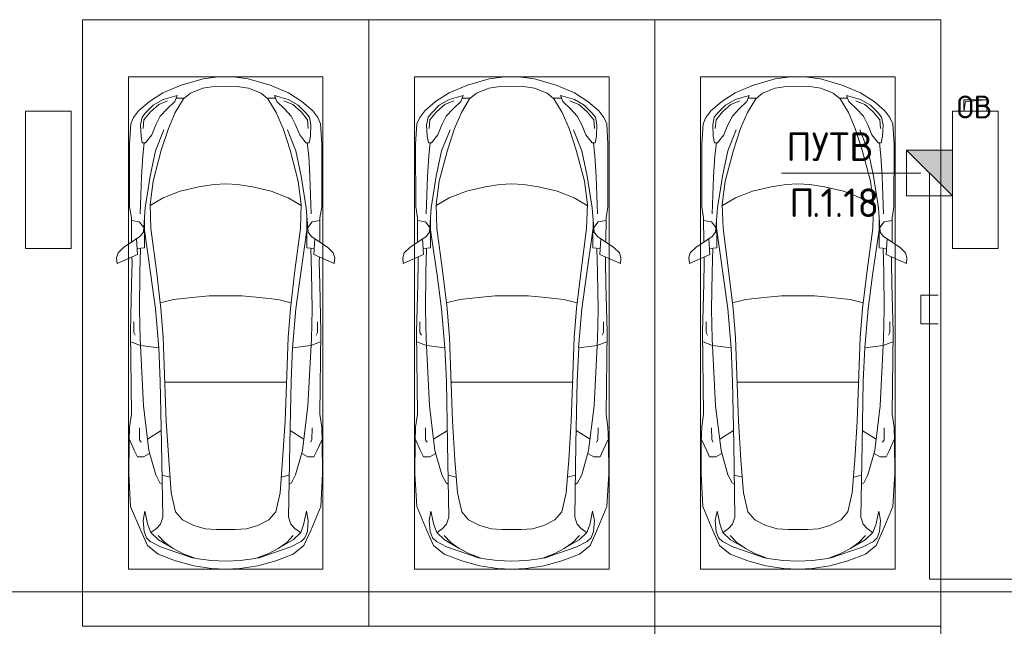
# Model space of a CAD drawing. Header units: millimetres. Extents: x -32229 to 169101, y -13689 to 125138.
# Tile 59 of 202: x -5115 to 3489, y 104350 to 109650. Entities that reach past the tile are written whole.
import ezdxf

# ---------------------------------------------------------------- set-up
doc = ezdxf.new("R2010")
doc.units = ezdxf.units.MM
for name, color, linetype, lineweight in [('A-____-NOTE-TEXT', 5, 'Continuous', 18), ('A-DETL-____-THIN', 7, 'Continuous', 9), ('A-DETL-GENF-OTLN', 7, 'Continuous', 18), ('A-FLOR-____-OTLN', 7, 'Continuous', 18), ('C-PRKG-____-OTLN', 7, 'Continuous', 18), ('G-____-____-TEXT', 7, 'Continuous', 9), ('M-EQPM-____-OTLN', 7, 'Continuous', 18), ('S-COLS-____-MCUT', 7, 'Continuous', 40)]:
    doc.layers.add(name, color=color, linetype=linetype, lineweight=lineweight)
doc.layers.add('A-DETL-____-OTLN', color=7, linetype='Continuous', lineweight=9, true_color=0x00a600)
doc.styles.add('GOST Common', font='GOST_Common.ttf', dxfattribs={"height": 200})
doc.styles.add('ISOCPEUR', font='isocpeur.ttf', dxfattribs={"height": 250})

# ---------------------------------------------------------------- blocks, each defined once
blk = doc.blocks.new('АР_Машиноместо - 5300x2500_С-V8--01 ЭМ')
at = {"layer": 'A-DETL-GENF-OTLN', "color": 253, "lineweight": 13, "true_color": 0xaaaaaa}
for p, q in [((970.2, 4771.8), (812.7, 4729.4)), ((1126.4, 4794.1), (970.2, 4771.8)), ((1250, 4800), (1126.4, 4794.1)), ((1250, 4800), (1373.6, 4794.1)), ((1373.6, 4794.1), (1529.8, 4771.8)), ((1529.8, 4771.8), (1687.3, 4729.4)), ((659.1, 4669.9), (565.9, 4595.1)), ((812.7, 4729.4), (659.1, 4669.9)), ((680.7, 4606.5), (967, 4703.6)), ((873.9, 4665.1), (791.3, 4619.7)), ((988.2, 4706.7), (873.9, 4665.1)), ((1122.2, 4726.4), (988.2, 4706.7)), ((1250, 4731.7), (1122.2, 4726.4)), ((1250, 4731.7), (1377.8, 4726.4)), ((1377.8, 4726.4), (1511.8, 4706.7)), ((1511.8, 4706.7), (1626.1, 4665.1)), ((1819.3, 4606.5), (1533, 4703.6)), ((1626.1, 4665.1), (1708.7, 4619.7)), ((1687.3, 4729.4), (1840.9, 4669.9)), ((1840.9, 4669.9), (1934.1, 4595.1)), ((565.9, 4595.1), (507.1, 4462.6)), ((557.5, 4525.7), (590.7, 4560.1)), ((590.7, 4560.1), (680.7, 4606.5)), ((717.1, 4568.9), (659.6, 4505.3)), ((788.5, 4617.7), (661.8, 4543.1)), ((791.3, 4619.7), (717.1, 4568.9)), ((1708.7, 4619.7), (1782.9, 4568.9)), ((1711.5, 4617.7), (1838.2, 4543.1)), ((1782.9, 4568.9), (1840.4, 4505.3)), ((1909.3, 4560.1), (1819.3, 4606.5)), ((1942.5, 4525.7), (1909.3, 4560.1)), ((1934.1, 4595.1), (1992.9, 4462.6)), ((536.4, 4471.4), (557.5, 4525.7)), ((594.6, 4479.3), (569.5, 4413.1)), ((661.8, 4543.1), (594.6, 4479.3)), ((645, 4445.5), (597.3, 4481.4)), ((1838.2, 4543.1), (1905.4, 4479.3)), ((1855, 4445.5), (1902.7, 4481.4)), ((1905.4, 4479.3), (1930.5, 4413.1)), ((1963.6, 4471.4), (1942.5, 4525.7)), ((507.1, 4462.6), (419.6, 4254.2)), ((528.4, 4374.7), (536.4, 4471.4)), ((569.5, 4413.1), (543.7, 4295.1)), ((679.6, 4406.3), (645, 4445.5)), ((699.7, 4345.5), (679.6, 4406.3)), ((872.7, 4370.2), (970.5, 4419.3)), ((970.5, 4419.3), (1069.6, 4447.3)), ((1069.6, 4447.3), (1167.1, 4453.2)), ((1167.1, 4453.2), (1250, 4453.9)), ((1332.9, 4453.2), (1250, 4453.9)), ((1430.4, 4447.3), (1332.9, 4453.2)), ((1529.5, 4419.3), (1430.4, 4447.3)), ((1627.3, 4370.2), (1529.5, 4419.3)), ((1800.3, 4345.5), (1820.4, 4406.3)), ((1820.4, 4406.3), (1855, 4445.5)), ((1930.5, 4413.1), (1956.3, 4295.1)), ((1971.6, 4374.7), (1963.6, 4471.4)), ((1992.9, 4462.6), (2080.4, 4254.2)), ((543.7, 4295.1), (528.4, 4374.7)), ((689.3, 3705.5), (699.7, 4345.5)), ((812.5, 4298.9), (872.7, 4370.2)), ((1687.5, 4298.9), (1627.3, 4370.2)), ((1810.7, 3705.5), (1800.3, 4345.5)), ((1956.3, 4295.1), (1971.6, 4374.7)), ((419.6, 4254.2), (403.4, 3968)), ((774.4, 4132.9), (812.5, 4298.9)), ((1725.6, 4132.9), (1687.5, 4298.9)), ((2080.4, 4254.2), (2096.6, 3968)), ((752.2, 3845.6), (774.4, 4132.9)), ((1747.8, 3845.6), (1725.6, 4132.9)), ((638.7, 3975.4), (675.2, 4045.5)), ((675.2, 4045.5), (694.6, 4057.6)), ((1824.8, 4045.5), (1805.4, 4057.6)), ((1861.3, 3975.4), (1824.8, 4045.5)), ((403.4, 3968), (405.6, 3688.5)), ((578.7, 3762.9), (638.7, 3975.4)), ((1921.3, 3762.9), (1861.3, 3975.4)), ((2096.6, 3968), (2094.4, 3688.5)), ((453.1, 3766.3), (478.4, 3819.3)), ((478.4, 3819.3), (532.5, 3818.1)), ((532.5, 3818.1), (585.5, 3790.5)), ((731.2, 3507.6), (752.2, 3845.6)), ((1768.8, 3507.6), (1747.8, 3845.6)), ((1967.5, 3818.1), (1914.5, 3790.5)), ((2021.6, 3819.3), (1967.5, 3818.1)), ((2046.9, 3766.3), (2021.6, 3819.3)), ((408.2, 3667), (453.1, 3766.3)), ((530.9, 3374.8), (578.7, 3762.9)), ((678.7, 3159.5), (689.3, 3705.5)), ((1821.3, 3159.5), (1810.7, 3705.5)), ((1969.1, 3374.8), (1921.3, 3762.9)), ((2091.8, 3667), (2046.9, 3766.3)), ((405.6, 3688.5), (409.5, 3560)), ((495.5, 3566.1), (496.8, 3671.6)), ((496.8, 3671.6), (510.1, 3691.5)), ((687.1, 3588.8), (566.5, 3663.9)), ((1812.9, 3588.8), (1933.5, 3663.9)), ((2003.2, 3671.6), (1989.9, 3691.5)), ((2004.5, 3566.1), (2003.2, 3671.6)), ((2094.4, 3688.5), (2090.5, 3560)), ((409.5, 3560), (426.5, 3446.8)), ((2090.5, 3560), (2073.5, 3446.8)), ((426.5, 3446.8), (417.5, 2723)), ((704.9, 2775.5), (731.2, 3507.6)), ((1795.1, 2775.5), (1768.8, 3507.6)), ((2073.5, 3446.8), (2082.5, 2723)), ((501.4, 2789.7), (530.9, 3374.8)), ((1998.6, 2789.7), (1969.1, 3374.8)), ((665.6, 2864.6), (678.7, 3159.5)), ((1834.4, 2864.6), (1821.3, 3159.5)), ((505.1, 2846.9), (420.9, 2813.3)), ((665.8, 2867.4), (505.1, 2846.9)), ((636.6, 2526.5), (665.8, 2867.4)), ((1834.2, 2867.4), (1994.9, 2846.9)), ((1863.4, 2526.5), (1834.2, 2867.4)), ((1994.9, 2846.9), (2079.1, 2813.3)), ((447.8, 2733.7), (459.7, 2756.2)), ((495.7, 2532.3), (501.4, 2789.7)), ((684.2, 2522.3), (704.9, 2775.5)), ((1815.8, 2522.3), (1795.1, 2775.5)), ((2004.3, 2532.3), (1998.6, 2789.7)), ((2052.2, 2733.7), (2040.3, 2756.2)), ((417.5, 2723), (428.2, 2308.5)), ((447.8, 2638.7), (447.8, 2733.7)), ((2052.2, 2638.7), (2052.2, 2733.7)), ((2082.5, 2723), (2071.8, 2308.5)), ((500, 2210.1), (495.7, 2532.3)), ((636.6, 2526.5), (597, 2231)), ((644.6, 2191.8), (684.2, 2522.3)), ((1855.4, 2191.8), (1815.8, 2522.3)), ((1863.4, 2526.5), (1903, 2231)), ((2000, 2210.1), (2004.3, 2532.3)), ((428.2, 2308.5), (432.3, 2119.9)), ((2071.8, 2308.5), (2067.7, 2119.9)), ((505.9, 1996), (500, 2210.1)), ((597, 2231), (535, 1798.3)), ((595.8, 1824.8), (644.6, 2191.8)), ((1904.2, 1824.8), (1855.4, 2191.8)), ((1903, 2231), (1965, 1798.3)), ((1994.1, 1996), (2000, 2210.1)), ((296.8, 2079.9), (301.4, 2130.5)), ((309.5, 2036.1), (296.8, 2079.9)), ((301.4, 2130.5), (479.9, 2052.9)), ((432.3, 2119.9), (430.7, 2073.9)), ((2198.6, 2130.5), (2020.1, 2052.9)), ((2067.7, 2119.9), (2069.3, 2073.9)), ((2190.5, 2036.1), (2203.2, 2079.9)), ((2203.2, 2079.9), (2198.6, 2130.5)), ((357.8, 1990.1), (309.5, 2036.1)), ((500.6, 1894.5), (357.8, 1990.1)), ((479.9, 2052.9), (471, 1914.3)), ((540.9, 1993.7), (476.3, 1997.9)), ((540.9, 1993.7), (539.8, 1733.1)), ((1959.1, 1993.7), (2023.7, 1997.9)), ((1959.1, 1993.7), (1960.2, 1733.1)), ((1999.4, 1894.5), (2142.2, 1990.1)), ((2020.1, 2052.9), (2029, 1914.3)), ((2142.2, 1990.1), (2190.5, 2036.1)), ((426.5, 1730.9), (427.5, 1943)), ((530.6, 1857.6), (500.6, 1894.5)), ((1969.4, 1857.6), (1999.4, 1894.5)), ((2073.5, 1730.9), (2072.5, 1943)), ((533.6, 1816.8), (495, 1765.3)), ((546.5, 1642.6), (530.6, 1857.6)), ((589.4, 1615.5), (595.8, 1824.8)), ((1910.6, 1615.5), (1904.2, 1824.8)), ((1953.5, 1642.6), (1969.4, 1857.6)), ((1966.4, 1816.8), (2005, 1765.3)), ((410.6, 1634.2), (426.5, 1730.9)), ((495, 1765.3), (426.6, 1753.4)), ((2005, 1765.3), (2073.4, 1753.4)), ((2089.4, 1634.2), (2073.5, 1730.9)), ((409.5, 1087), (410.6, 1634.2)), ((615.4, 1410.3), (589.4, 1615.5)), ((590.4, 1624.3), (703.6, 1557.1)), ((703.6, 1557.1), (852.8, 1499)), ((1796.4, 1557.1), (1647.2, 1499)), ((1909.6, 1624.3), (1796.4, 1557.1)), ((1884.6, 1410.3), (1910.6, 1615.5)), ((2090.5, 1087), (2089.4, 1634.2)), ((852.8, 1499), (1016.6, 1459.9)), ((1647.2, 1499), (1483.4, 1459.9)), ((687.4, 1141), (615.4, 1410.3)), ((1016.6, 1459.9), (1146.9, 1439.4)), ((1146.9, 1439.4), (1250, 1434.1)), ((1353.1, 1439.4), (1250, 1434.1)), ((1483.4, 1459.9), (1353.1, 1439.4)), ((1812.6, 1141), (1884.6, 1410.3)), ((749.2, 950.3), (687.4, 1141)), ((1750.8, 950.3), (1812.6, 1141)), ((420.9, 910.7), (409.5, 1087)), ((510.2, 1018.7), (521.5, 1074.5)), ((521.5, 1074.5), (548.5, 1076.2)), ((548.5, 1076.2), (603.4, 1004.8)), ((1951.5, 1076.2), (1896.6, 1004.8)), ((1978.5, 1074.5), (1951.5, 1076.2)), ((1989.8, 1018.7), (1978.5, 1074.5)), ((2079.1, 910.7), (2090.5, 1087)), ((505.7, 920), (510.2, 1018.7)), ((603.4, 1004.8), (639.1, 920)), ((809.1, 809.4), (749.2, 950.3)), ((1690.9, 809.4), (1750.8, 950.3)), ((1896.6, 1004.8), (1860.9, 920)), ((1994.3, 920), (1989.8, 1018.7)), ((445.9, 853.1), (420.9, 910.7)), ((519.1, 851.5), (505.7, 920)), ((639.1, 920), (677.4, 843.7)), ((1860.9, 920), (1822.6, 843.7)), ((1980.9, 851.5), (1994.3, 920)), ((2054.1, 853.1), (2079.1, 910.7)), ((489, 795.6), (445.9, 853.1)), ((584.4, 714.6), (489, 795.6)), ((550, 812.3), (519.1, 851.5)), ((616.5, 746.4), (550, 812.3)), ((677.4, 843.7), (737.5, 778.3)), ((737.5, 778.3), (804.5, 715.7)), ((881.5, 691.6), (809.1, 809.4)), ((1618.5, 691.6), (1690.9, 809.4)), ((1762.5, 778.3), (1695.5, 715.7)), ((1822.6, 843.7), (1762.5, 778.3)), ((1883.5, 746.4), (1950, 812.3)), ((1915.6, 714.6), (2011, 795.6)), ((1950, 812.3), (1980.9, 851.5)), ((2011, 795.6), (2054.1, 853.1)), ((701.8, 640.4), (584.4, 714.6)), ((703.5, 696.4), (616.5, 746.4)), ((824.6, 660.9), (703.5, 696.4)), ((804.5, 715.7), (824.6, 660.9)), ((941.4, 642.2), (881.5, 691.6)), ((1558.6, 642.2), (1618.5, 691.6)), ((1695.5, 715.7), (1675.4, 660.9)), ((1675.4, 660.9), (1796.5, 696.4)), ((1796.5, 696.4), (1883.5, 746.4)), ((1798.2, 640.4), (1915.6, 714.6)), ((861.8, 571.6), (701.8, 640.4)), ((888.4, 685.9), (815.2, 686.6)), ((1050.7, 599.4), (941.4, 642.2)), ((1449.3, 599.4), (1558.6, 642.2)), ((1611.6, 685.9), (1684.8, 686.6)), ((1638.2, 571.6), (1798.2, 640.4)), ((1052.6, 517.5), (861.8, 571.6)), ((1148.8, 583), (1050.7, 599.4)), ((1165.1, 503.1), (1052.6, 517.5)), ((1250, 581.6), (1148.8, 583)), ((1250, 581.6), (1351.2, 583)), ((1334.9, 503.1), (1447.4, 517.5)), ((1351.2, 583), (1449.3, 599.4)), ((1447.4, 517.5), (1638.2, 571.6)), ((1250, 500), (1165.1, 503.1)), ((1250, 500), (1334.9, 503.1))]:
    blk.add_line(p, q, dxfattribs=at)
at = {"layer": 'A-DETL-GENF-OTLN', "color": 254, "lineweight": 13, "true_color": 0xd4d4d4}
for p, q in [((694.6, 3980.4), (765.1, 3996.8)), ((1805.4, 3980.4), (1734.9, 3996.8)), ((715.1, 3168.3), (1250, 3167.3)), ((1784.9, 3168.3), (1250, 3167.3)), ((677.9, 2473), (794.6, 2446)), ((794.6, 2446), (955.7, 2426.8)), ((955.7, 2426.8), (1105.5, 2413.7)), ((1105.5, 2413.7), (1250, 2412.9)), ((1394.5, 2413.7), (1250, 2412.9)), ((1544.3, 2426.8), (1394.5, 2413.7)), ((1705.4, 2446), (1544.3, 2426.8)), ((1822.1, 2473), (1705.4, 2446)), ((513.9, 1368.9), (502.3, 1696.3)), ((590.3, 1367.8), (546.5, 1642.6)), ((1909.7, 1367.8), (1953.5, 1642.6)), ((1986.1, 1368.9), (1997.7, 1696.3)), ((524.9, 1188.6), (513.9, 1368.9)), ((636.7, 1146), (590.3, 1367.8)), ((1863.3, 1146), (1909.7, 1367.8)), ((1975.1, 1188.6), (1986.1, 1368.9)), ((537.4, 1076.1), (524.9, 1188.6)), ((710.2, 962.8), (636.7, 1146)), ((1789.8, 962.8), (1863.3, 1146)), ((1962.6, 1076.1), (1975.1, 1188.6)), ((534.5, 874.4), (528.1, 949.5)), ((1965.5, 874.4), (1971.9, 949.5)), ((591.7, 805), (534.5, 874.4)), ((1908.3, 805), (1965.5, 874.4)), ((664.7, 739.9), (591.7, 805)), ((1835.3, 739.9), (1908.3, 805)), ((742.6, 707.8), (664.7, 739.9)), ((1757.4, 707.8), (1835.3, 739.9))]:
    blk.add_line(p, q, dxfattribs=at)
at = {"layer": 'C-PRKG-____-OTLN', "color": 253, "lineweight": 13, "true_color": 0xaaaaaa}
for p, q in [((2500, 5300), (0, 5300)), ((0, 0), (0, 5300)), ((2500, 0), (2500, 5300)), ((400, 4800), (2100, 4800)), ((400, 500), (400, 4800)), ((2100, 500), (2100, 4800)), ((400, 500), (2100, 500)), ((2500, 0), (0, 0))]:
    blk.add_line(p, q, dxfattribs=at)
blk = doc.blocks.new('АР_Машиноместо - 4900x2400_М__5300х2500_-V11--01 ЭМ')
at = {"layer": 'A-DETL-GENF-OTLN', "color": 253, "lineweight": 13, "true_color": 0xaaaaaa}
for p, q in [((943.3, -845.1), (815.8, -891)), ((1044.2, -818.6), (943.3, -845.1)), ((1132.7, -806), (1044.2, -818.6)), ((1250, -800), (1132.7, -806)), ((1250, -800), (1367.3, -806)), ((1367.3, -806), (1455.8, -818.6)), ((1455.8, -818.6), (1556.7, -845.1)), ((1556.7, -845.1), (1684.2, -891)), ((711.9, -946.2), (647.2, -992.8)), ((815.8, -891), (711.9, -946.2)), ((859, -944.1), (800.1, -952.6)), ((877.7, -958.9), (859, -944.1)), ((1622.3, -958.9), (1641, -944.1)), ((1641, -944.1), (1699.9, -952.6)), ((1684.2, -891), (1788.1, -946.2)), ((1788.1, -946.2), (1852.8, -992.8)), ((647.2, -992.8), (593.2, -1056.8)), ((654.7, -1024.4), (617.9, -1057.3)), ((700.9, -989.1), (655, -1024.3)), ((800.1, -952.6), (700.9, -989.1)), ((841.1, -1225.9), (877.7, -991.4)), ((882.6, -1027.5), (853.8, -1167.4)), ((1000.2, -994.5), (871.4, -1031.3)), ((877.7, -991.4), (877.7, -958.9)), ((1127.4, -979.8), (1000.2, -994.5)), ((1250, -977.6), (1127.4, -979.8)), ((1250, -977.6), (1372.6, -979.8)), ((1372.6, -979.8), (1499.8, -994.5)), ((1499.8, -994.5), (1628.6, -1031.3)), ((1617.4, -1027.5), (1646.2, -1167.4)), ((1622.3, -991.4), (1622.3, -958.9)), ((1658.9, -1225.9), (1622.3, -991.4)), ((1699.9, -952.6), (1799.1, -989.1)), ((1799.1, -989.1), (1845, -1024.3)), ((1845.3, -1024.4), (1882.1, -1057.3)), ((1852.8, -992.8), (1906.8, -1056.8)), ((593.2, -1056.8), (539.3, -1140.4)), ((617.9, -1057.3), (586.9, -1126.3)), ((1882.1, -1057.3), (1913.1, -1126.3)), ((1906.8, -1056.8), (1960.7, -1140.4)), ((539.3, -1140.4), (487.4, -1232.1)), ((540.4, -1159.6), (516.2, -1180.5)), ((561.3, -1132.6), (540.4, -1159.6)), ((586.9, -1126.3), (548.2, -1220.1)), ((589, -1121.6), (561.3, -1132.6)), ((853.8, -1167.4), (826.8, -1300.9)), ((1646.2, -1167.4), (1673.2, -1300.9)), ((1911, -1121.6), (1938.7, -1132.6)), ((1913.1, -1126.3), (1951.8, -1220.1)), ((1938.7, -1132.6), (1959.6, -1159.6)), ((1959.6, -1159.6), (1983.8, -1180.5)), ((1960.7, -1140.4), (2012.6, -1232.1)), ((487.4, -1232.1), (455.7, -1296.1)), ((535, -1280.6), (527.2, -1305.2)), ((548.2, -1220.1), (535, -1280.6)), ((580.7, -1327.1), (841.1, -1225.9)), ((876.3, -1278.7), (828.3, -1293.7)), ((978.6, -1254.6), (876.3, -1278.7)), ((1007.1, -1283.7), (925.2, -1301.6)), ((1084.1, -1236), (978.6, -1254.6)), ((1083.6, -1274.6), (1007.1, -1283.7)), ((1159.1, -1267.9), (1083.6, -1274.6)), ((1182.5, -1227.5), (1084.1, -1236)), ((1250, -1266.6), (1159.1, -1267.9)), ((1250, -1223.7), (1182.5, -1227.5)), ((1250, -1223.7), (1317.5, -1227.5)), ((1250, -1266.6), (1340.9, -1267.9)), ((1317.5, -1227.5), (1415.9, -1236)), ((1340.9, -1267.9), (1416.4, -1274.6)), ((1415.9, -1236), (1521.4, -1254.6)), ((1416.4, -1274.6), (1492.9, -1283.7)), ((1492.9, -1283.7), (1574.8, -1301.6)), ((1521.4, -1254.6), (1623.7, -1278.7)), ((1623.7, -1278.7), (1671.7, -1293.7)), ((1919.3, -1327.1), (1658.9, -1225.9)), ((1951.8, -1220.1), (1965, -1280.6)), ((1965, -1280.6), (1972.8, -1305.2)), ((2012.6, -1232.1), (2044.3, -1296.1)), ((455.7, -1296.1), (430.8, -1396.6)), ((527.2, -1305.2), (531.8, -1326)), ((531.8, -1326), (554.4, -1333.3)), ((554.4, -1333.3), (580.7, -1327.1)), ((826.8, -1300.9), (770, -1576.5)), ((873.8, -1361.2), (809.9, -1383.1)), ((859.1, -1321.2), (819.9, -1334.4)), ((925.2, -1301.6), (859.1, -1321.2)), ((958.3, -1341.1), (873.8, -1361.2)), ((1059, -1354.8), (945.3, -1380.6)), ((1035, -1323.2), (958.3, -1341.1)), ((1148.3, -1312.4), (1035, -1323.2)), ((1174.5, -1344.2), (1059, -1354.8)), ((1250, -1309.3), (1148.3, -1312.4)), ((1250, -1344.9), (1174.5, -1344.2)), ((1250, -1309.3), (1351.7, -1312.4)), ((1250, -1344.9), (1325.5, -1344.2)), ((1325.5, -1344.2), (1441, -1354.8)), ((1351.7, -1312.4), (1465, -1323.2)), ((1441, -1354.8), (1554.7, -1380.6)), ((1465, -1323.2), (1541.7, -1341.1)), ((1541.7, -1341.1), (1626.2, -1361.2)), ((1574.8, -1301.6), (1640.9, -1321.2)), ((1626.2, -1361.2), (1690.1, -1383.1)), ((1640.9, -1321.2), (1680.1, -1334.4)), ((1673.2, -1300.9), (1730, -1576.5)), ((1945.6, -1333.3), (1919.3, -1327.1)), ((1968.2, -1326), (1945.6, -1333.3)), ((1972.8, -1305.2), (1968.2, -1326)), ((2044.3, -1296.1), (2069.2, -1396.6)), ((430.8, -1396.6), (422, -1534.1)), ((887, -1446.5), (790.4, -1477.3)), ((871.4, -1401.1), (800.5, -1424.6)), ((945.3, -1380.6), (871.4, -1401.1)), ((973.4, -1459.7), (884.3, -1480.8)), ((986.2, -1425.6), (887, -1446.5)), ((1061.9, -1445.7), (973.4, -1459.7)), ((1070, -1410.4), (986.2, -1425.6)), ((1163.9, -1435.1), (1061.9, -1445.7)), ((1168.3, -1399.8), (1070, -1410.4)), ((1250, -1435.1), (1163.9, -1435.1)), ((1250, -1400.1), (1168.3, -1399.8)), ((1250, -1400.1), (1331.7, -1399.8)), ((1250, -1435.1), (1336.1, -1435.1)), ((1331.7, -1399.8), (1430, -1410.4)), ((1336.1, -1435.1), (1438.1, -1445.7)), ((1430, -1410.4), (1513.8, -1425.6)), ((1438.1, -1445.7), (1526.6, -1459.7)), ((1513.8, -1425.6), (1613, -1446.5)), ((1526.6, -1459.7), (1615.7, -1480.8)), ((1554.7, -1380.6), (1628.6, -1401.1)), ((1613, -1446.5), (1709.6, -1477.3)), ((1628.6, -1401.1), (1699.5, -1424.6)), ((2069.2, -1396.6), (2078, -1534.1)), ((422, -1534.1), (422, -1662.9)), ((881.7, -1536.4), (770, -1576.5)), ((884.3, -1480.8), (782, -1518.1)), ((994.9, -1509.3), (881.7, -1536.4)), ((1060, -1496.1), (994.9, -1509.3)), ((1159.3, -1489.1), (1060, -1496.1)), ((1250, -1488.3), (1159.3, -1489.1)), ((1250, -1488.3), (1340.7, -1489.1)), ((1340.7, -1489.1), (1440, -1496.1)), ((1440, -1496.1), (1505.1, -1509.3)), ((1505.1, -1509.3), (1618.3, -1536.4)), ((1615.7, -1480.8), (1718, -1518.1)), ((1618.3, -1536.4), (1730, -1576.5)), ((2078, -1534.1), (2078, -1662.9)), ((770, -1576.5), (718.3, -1834.2)), ((1217.8, -1629.1), (1184.7, -1635.7)), ((1217.8, -1629.1), (1250, -1626.8)), ((1282.2, -1629.1), (1250, -1626.8)), ((1282.2, -1629.1), (1315.3, -1635.7)), ((1730, -1576.5), (1781.7, -1834.2)), ((422, -1662.9), (434.8, -1820.7)), ((1064.9, -1700.5), (1004.2, -1721.4)), ((1107.2, -1689.8), (1064.9, -1700.5)), ((1123.5, -1670.9), (1107.2, -1689.8)), ((1147.5, -1650.5), (1123.5, -1670.9)), ((1184.7, -1635.7), (1147.5, -1650.5)), ((1315.3, -1635.7), (1352.5, -1650.5)), ((1352.5, -1650.5), (1376.5, -1670.9)), ((1376.5, -1670.9), (1392.8, -1689.8)), ((1392.8, -1689.8), (1435.1, -1700.5)), ((1435.1, -1700.5), (1495.8, -1721.4)), ((2078, -1662.9), (2065.2, -1820.7)), ((917, -1761.1), (837.5, -1812.1)), ((1004.2, -1721.4), (917, -1761.1)), ((1495.8, -1721.4), (1583, -1761.1)), ((1583, -1761.1), (1662.5, -1812.1)), ((434.8, -1820.7), (444.9, -1956.8)), ((761.1, -1871.7), (690.7, -1941.6)), ((718.3, -1834.2), (705.7, -1926.7)), ((837.5, -1812.1), (761.1, -1871.7)), ((1662.5, -1812.1), (1738.9, -1871.7)), ((1738.9, -1871.7), (1809.3, -1941.6)), ((1781.7, -1834.2), (1794.3, -1926.7)), ((2065.2, -1820.7), (2055.1, -1956.8)), ((444.9, -1956.8), (453, -2159.1)), ((690.7, -1941.6), (634.6, -2015)), ((1809.3, -1941.6), (1865.4, -2015)), ((2055.1, -1956.8), (2047, -2159.1)), ((475.1, -2041), (447.5, -2034.4)), ((525.5, -2074.6), (475.1, -2041)), ((634.6, -2015), (580.7, -2105.7)), ((1865.4, -2015), (1919.3, -2105.7)), ((1974.5, -2074.6), (2024.9, -2041)), ((2024.9, -2041), (2052.5, -2034.4)), ((578.8, -2112.6), (525.5, -2074.6)), ((580.7, -2105.7), (567.1, -2153.8)), ((619.7, -2168.6), (600.3, -2072.7)), ((1880.3, -2168.6), (1899.7, -2072.7)), ((1919.3, -2105.7), (1932.9, -2153.8)), ((1921.2, -2112.6), (1974.5, -2074.6)), ((453, -2159.1), (455, -2238.9)), ((505.1, -2230), (467.5, -2239.2)), ((482, -2235.6), (479.1, -2288.7)), ((536.7, -2211.8), (505.1, -2230)), ((586.6, -2231.3), (510.1, -2227.1)), ((564.3, -2195.4), (536.7, -2211.8)), ((567.1, -2153.8), (564.3, -2195.4)), ((579.9, -2213.8), (564.9, -2186.5)), ((600.8, -2263), (579.9, -2213.8)), ((647.3, -2254.2), (619.7, -2168.6)), ((1852.7, -2254.2), (1880.3, -2168.6)), ((1899.2, -2263), (1920.1, -2213.8)), ((1913.4, -2231.3), (1989.9, -2227.1)), ((1920.1, -2213.8), (1935.1, -2186.5)), ((1932.9, -2153.8), (1935.7, -2195.4)), ((1935.7, -2195.4), (1963.3, -2211.8)), ((1963.3, -2211.8), (1994.9, -2230)), ((1994.9, -2230), (2032.5, -2239.2)), ((2018, -2235.6), (2020.9, -2288.7)), ((2047, -2159.1), (2045, -2238.9)), ((333.1, -2350.6), (335.2, -2322.3)), ((335.2, -2322.3), (381.7, -2266.4)), ((381.7, -2266.4), (417.4, -2243.4)), ((417.4, -2243.4), (445.1, -2238.7)), ((449.8, -2306.1), (417.4, -2333.8)), ((445.1, -2238.7), (481.8, -2239.5)), ((470, -2290), (449.8, -2306.1)), ((454.5, -2423.6), (456, -2301.1)), ((493.6, -2288.6), (470, -2290)), ((523.3, -2281.2), (493.6, -2288.6)), ((559, -2282.6), (523.3, -2281.2)), ((580.6, -2296), (559, -2282.6)), ((630.6, -2332.9), (580.6, -2296)), ((633.8, -2340.5), (600.8, -2263)), ((603.5, -2534.3), (606.1, -2314.9)), ((685.1, -2322.3), (647.3, -2254.2)), ((710, -2355.4), (685.1, -2322.3)), ((1790, -2355.4), (1814.9, -2322.3)), ((1814.9, -2322.3), (1852.7, -2254.2)), ((1866.2, -2340.5), (1899.2, -2263)), ((1869.4, -2332.9), (1919.4, -2296)), ((1896.5, -2534.3), (1893.9, -2314.9)), ((1919.4, -2296), (1941, -2282.6)), ((1941, -2282.6), (1976.7, -2281.2)), ((1976.7, -2281.2), (2006.4, -2288.6)), ((2006.4, -2288.6), (2030, -2290)), ((2054.9, -2238.7), (2018.2, -2239.5)), ((2030, -2290), (2050.2, -2306.1)), ((2045.5, -2423.6), (2044, -2301.1)), ((2050.2, -2306.1), (2082.6, -2333.8)), ((2082.6, -2243.4), (2054.9, -2238.7)), ((2118.3, -2266.4), (2082.6, -2243.4)), ((2164.8, -2322.3), (2118.3, -2266.4)), ((2166.9, -2350.6), (2164.8, -2322.3)), ((341.2, -2366.2), (333.1, -2350.6)), ((384.4, -2347.9), (341.2, -2366.2)), ((417.4, -2333.8), (384.4, -2347.9)), ((656.7, -2380.3), (633.8, -2340.5)), ((672.8, -2399.7), (656.7, -2380.3)), ((684.8, -2406.5), (667.8, -2638.3)), ((700.6, -2415.4), (672.8, -2399.7)), ((734.3, -2368.8), (710, -2355.4)), ((772.7, -2371.5), (734.3, -2368.8)), ((929.1, -2364.1), (772.7, -2371.5)), ((1115.2, -2358.7), (929.1, -2364.1)), ((1132.7, -2404.6), (999.2, -2409.3)), ((1250, -2357.8), (1115.2, -2358.7)), ((1250, -2406.6), (1132.7, -2404.6)), ((1250, -2357.8), (1384.8, -2358.7)), ((1250, -2406.6), (1367.3, -2404.6)), ((1367.3, -2404.6), (1500.8, -2409.3)), ((1384.8, -2358.7), (1570.9, -2364.1)), ((1570.9, -2364.1), (1727.3, -2371.5)), ((1727.3, -2371.5), (1765.7, -2368.8)), ((1765.7, -2368.8), (1790, -2355.4)), ((1799.4, -2415.4), (1827.2, -2399.7)), ((1815.2, -2406.5), (1832.2, -2638.3)), ((1827.2, -2399.7), (1843.3, -2380.3)), ((1843.3, -2380.3), (1866.2, -2340.5)), ((2082.6, -2333.8), (2115.6, -2347.9)), ((2115.6, -2347.9), (2158.8, -2366.2)), ((2158.8, -2366.2), (2166.9, -2350.6)), ((456.8, -2613.6), (454.5, -2423.6)), ((813.8, -2416.7), (700.6, -2415.4)), ((999.2, -2409.3), (813.8, -2416.7)), ((1500.8, -2409.3), (1686.2, -2416.7)), ((1686.2, -2416.7), (1799.4, -2415.4)), ((2043.2, -2613.6), (2045.5, -2423.6)), ((604.4, -2850.8), (603.5, -2534.3)), ((1895.6, -2850.8), (1896.5, -2534.3)), ((456.1, -2818.3), (456.8, -2613.6)), ((667.8, -2638.3), (659.3, -2936)), ((1832.2, -2638.3), (1840.7, -2936)), ((2043.9, -2818.3), (2043.2, -2613.6)), ((446, -2964.8), (456.1, -2818.3)), ((2054, -2964.8), (2043.9, -2818.3)), ((604.4, -2919.4), (604.4, -2850.8)), ((618.7, -2966.7), (604.4, -2919.4)), ((1881.3, -2966.7), (1895.6, -2919.4)), ((1895.6, -2919.4), (1895.6, -2850.8)), ((432.8, -3149.3), (446, -2964.8)), ((643.6, -3024.6), (618.7, -2966.7)), ((659.3, -2936), (676.4, -3260.1)), ((1840.7, -2936), (1823.6, -3260.1)), ((1856.4, -3024.6), (1881.3, -2966.7)), ((2067.2, -3149.3), (2054, -2964.8)), ((480.8, -3085), (474.8, -3179.9)), ((485.6, -3046.1), (480.8, -3085)), ((504.5, -3046.6), (485.6, -3046.1)), ((512.2, -3061.4), (504.5, -3046.6)), ((510.9, -3094.6), (512.2, -3061.4)), ((515.3, -3213.7), (510.9, -3094.6)), ((665.1, -3046.1), (643.6, -3024.6)), ((1834.9, -3046.1), (1856.4, -3024.6)), ((1984.7, -3213.7), (1989.1, -3094.6)), ((1987.8, -3061.4), (1995.5, -3046.6)), ((1989.1, -3094.6), (1987.8, -3061.4)), ((1995.5, -3046.6), (2014.4, -3046.1)), ((2014.4, -3046.1), (2019.2, -3085)), ((2019.2, -3085), (2025.2, -3179.9)), ((415.7, -3305.9), (432.8, -3149.3)), ((456.9, -3174.2), (432.9, -3148.3)), ((475.2, -3173.5), (456.9, -3174.2)), ((474.8, -3179.9), (462.2, -3347.3)), ((558.4, -3165.4), (513.6, -3168)), ((579.5, -3167.7), (558.4, -3165.4)), ((601.7, -3179.4), (579.5, -3167.7)), ((654.5, -3228.1), (601.7, -3179.4)), ((1845.5, -3228.1), (1898.3, -3179.4)), ((1898.3, -3179.4), (1920.5, -3167.7)), ((1920.5, -3167.7), (1941.6, -3165.4)), ((1941.6, -3165.4), (1986.4, -3168)), ((2024.8, -3173.5), (2043.1, -3174.2)), ((2025.2, -3179.9), (2037.8, -3347.3)), ((2043.1, -3174.2), (2067.1, -3148.3)), ((2084.3, -3305.9), (2067.1, -3148.3)), ((522.2, -3303.2), (515.3, -3213.7)), ((599.8, -3262.3), (593.6, -3292.5)), ((612.1, -3245.7), (599.8, -3262.3)), ((626.8, -3246.1), (612.1, -3245.7)), ((643.2, -3259.9), (626.8, -3246.1)), ((657.2, -3286.3), (643.2, -3259.9)), ((674.6, -3227.6), (654.5, -3228.1)), ((676.4, -3260.1), (695.7, -3502.8)), ((1823.6, -3260.1), (1804.3, -3502.8)), ((1825.4, -3227.6), (1845.5, -3228.1)), ((1842.8, -3286.3), (1856.8, -3259.9)), ((1856.8, -3259.9), (1873.2, -3246.1)), ((1873.2, -3246.1), (1887.9, -3245.7)), ((1887.9, -3245.7), (1900.2, -3262.3)), ((1900.2, -3262.3), (1906.4, -3292.5)), ((1977.8, -3303.2), (1984.7, -3213.7)), ((397.1, -3474.2), (415.7, -3305.9)), ((462.2, -3347.3), (456.6, -3434.5)), ((564.6, -3349.7), (522.2, -3303.2)), ((569.7, -3360.7), (564.6, -3349.7)), ((593.6, -3292.5), (597.1, -3327.4)), ((597.1, -3327.4), (605.2, -3346.8)), ((605.2, -3346.8), (620, -3369.3)), ((654.1, -3360.7), (658.7, -3344.5)), ((661.1, -3321.2), (657.2, -3286.3)), ((658.7, -3344.5), (661.1, -3321.2)), ((1838.9, -3321.2), (1842.8, -3286.3)), ((1841.3, -3344.5), (1838.9, -3321.2)), ((1845.9, -3360.7), (1841.3, -3344.5)), ((1894.8, -3346.8), (1880, -3369.3)), ((1902.9, -3327.4), (1894.8, -3346.8)), ((1906.4, -3292.5), (1902.9, -3327.4)), ((1930.3, -3360.7), (1935.4, -3349.7)), ((1935.4, -3349.7), (1977.8, -3303.2)), ((2037.8, -3347.3), (2043.4, -3434.5)), ((2102.9, -3474.2), (2084.3, -3305.9)), ((456.6, -3434.5), (466.2, -3441.1)), ((466.2, -3441.1), (481.5, -3439.1)), ((481.5, -3439.1), (508, -3422.8)), ((508, -3422.8), (566.8, -3375.1)), ((566.8, -3375.1), (569.7, -3360.7)), ((620, -3369.3), (638.7, -3372.5)), ((638.7, -3372.5), (654.1, -3360.7)), ((690.2, -3433.7), (654.7, -3470.4)), ((773, -3424.2), (744.1, -3447.2)), ((811.1, -3414.8), (773, -3424.2)), ((853.3, -3407.2), (811.1, -3414.8)), ((825.6, -3512.1), (821, -3413)), ((965.3, -3397.8), (853.3, -3407.2)), ((1102.5, -3394.3), (965.3, -3397.8)), ((1250, -3391.3), (1102.5, -3394.3)), ((1250, -3391.3), (1397.5, -3394.3)), ((1397.5, -3394.3), (1534.7, -3397.8)), ((1534.7, -3397.8), (1646.7, -3407.2)), ((1646.7, -3407.2), (1688.9, -3414.8)), ((1674.4, -3512.1), (1679, -3413)), ((1688.9, -3414.8), (1727, -3424.2)), ((1727, -3424.2), (1755.7, -3447)), ((1809.8, -3433.7), (1845.3, -3470.4)), ((1861.3, -3372.5), (1845.9, -3360.7)), ((1880, -3369.3), (1861.3, -3372.5)), ((1933.2, -3375.1), (1930.3, -3360.7)), ((1992, -3422.8), (1933.2, -3375.1)), ((2018.5, -3439.1), (1992, -3422.8)), ((2033.8, -3441.1), (2018.5, -3439.1)), ((2043.4, -3434.5), (2033.8, -3441.1)), ((390.2, -3630), (397.1, -3474.2)), ((598.3, -3518.6), (537.9, -3567)), ((624.9, -3501.2), (598.3, -3518.6)), ((654.7, -3470.4), (624.9, -3501.2)), ((744.1, -3447.2), (691.3, -3447.2)), ((744.3, -3447), (773.2, -3472.4)), ((773.2, -3472.4), (825.6, -3512.1)), ((840.1, -3687.8), (826.6, -3509.6)), ((1250, -3520.1), (827.2, -3517.2)), ((1250, -3520.1), (1672.8, -3517.2)), ((1659.9, -3687.8), (1673.4, -3509.6)), ((1726.8, -3472.4), (1674.4, -3512.1)), ((1755.7, -3447), (1726.8, -3472.4)), ((1755.7, -3447.2), (1808.7, -3447.2)), ((1845.3, -3470.4), (1875.1, -3501.2)), ((1875.1, -3501.2), (1901.7, -3518.6)), ((1901.7, -3518.6), (1962.1, -3567)), ((2109.8, -3630), (2102.9, -3474.2)), ((491.4, -3594.2), (438.6, -3629.8)), ((537.9, -3567), (491.4, -3594.2)), ((1962.1, -3567), (2008.6, -3594.2)), ((2008.6, -3594.2), (2061.4, -3629.8)), ((384, -3802.9), (390.2, -3630)), ((403.8, -3665.5), (388.1, -3688.4)), ((438.6, -3629.8), (403.8, -3665.5)), ((863.9, -3917.5), (840.1, -3687.8)), ((1636.1, -3917.5), (1659.9, -3687.8)), ((2061.4, -3629.8), (2096.2, -3665.5)), ((2096.2, -3665.5), (2111.9, -3688.4)), ((2116, -3802.9), (2109.8, -3630)), ((387.4, -3958.4), (384, -3802.9)), ((2112.6, -3958.4), (2116, -3802.9)), ((893.6, -4121.6), (863.9, -3917.5)), ((1606.4, -4121.6), (1636.1, -3917.5)), ((416.4, -4059.2), (387.4, -3958.4)), ((2083.6, -4059.2), (2112.6, -3958.4)), ((458.6, -4167), (416.4, -4059.2)), ((914, -4272.5), (893.6, -4121.6)), ((1586, -4272.5), (1606.4, -4121.6)), ((2041.4, -4167), (2083.6, -4059.2)), ((522.5, -4267.9), (458.6, -4167)), ((1977.5, -4267.9), (2041.4, -4167)), ((596.3, -4340.6), (522.5, -4267.9)), ((955.5, -4283.9), (861, -4259.4)), ((861.2, -4260.3), (869.3, -4451.1)), ((1050.4, -4297.3), (955.5, -4283.9)), ((1146, -4306.7), (1050.4, -4297.3)), ((1354, -4306.7), (1449.6, -4297.3)), ((1449.6, -4297.3), (1544.5, -4283.9)), ((1544.5, -4283.9), (1639, -4259.4)), ((1638.8, -4260.3), (1630.7, -4451.1)), ((1903.7, -4340.6), (1977.5, -4267.9)), ((686, -4391.6), (596.3, -4340.6)), ((1250, -4312), (1146, -4306.7)), ((1250, -4312), (1354, -4306.7)), ((1814, -4391.6), (1903.7, -4340.6)), ((804.4, -4436.7), (686, -4391.6)), ((927, -4466.6), (804.4, -4436.7)), ((1114.6, -4493), (927, -4466.6)), ((1385.4, -4493), (1573, -4466.6)), ((1573, -4466.6), (1695.6, -4436.7)), ((1695.6, -4436.7), (1814, -4391.6)), ((1250, -4500), (1114.6, -4493)), ((1250, -4500), (1385.4, -4493))]:
    blk.add_line(p, q, dxfattribs=at)
at = {"layer": 'A-DETL-GENF-OTLN', "color": 254, "lineweight": 13, "true_color": 0xd4d4d4}
for p, q in [((871.3, -1031.9), (827.7, -1045)), ((1628.7, -1031.9), (1672.3, -1045)), ((818.8, -1102.9), (554, -1208.1)), ((709.1, -1112.7), (708.2, -1146.9)), ((737.7, -1113.6), (709.1, -1112.7)), ((772.6, -1121.3), (737.7, -1113.6)), ((792.9, -1076.2), (791.2, -1114.5)), ((823.3, -1074.4), (792.9, -1076.2)), ((824.1, -1063.7), (818.8, -1102.9)), ((827.7, -1045), (824.1, -1063.7)), ((1672.3, -1045), (1675.9, -1063.7)), ((1675.9, -1063.7), (1681.2, -1102.9)), ((1676.7, -1074.4), (1707.1, -1076.2)), ((1681.2, -1102.9), (1946, -1208.1)), ((1707.1, -1076.2), (1708.8, -1114.5)), ((1727.4, -1121.3), (1762.3, -1113.6)), ((1762.3, -1113.6), (1790.9, -1112.7)), ((1790.9, -1112.7), (1791.8, -1146.9)), ((527.9, -1198.6), (507.4, -1274.3)), ((561.7, -1132.1), (527.9, -1198.6)), ((1938.3, -1132.1), (1972.1, -1198.6)), ((1972.1, -1198.6), (1992.6, -1274.3)), ((507.4, -1274.3), (483.4, -1395.6)), ((1992.6, -1274.3), (2016.6, -1395.6)), ((483.4, -1395.6), (470.9, -1561.4)), ((2016.6, -1395.6), (2029.1, -1561.4)), ((470.9, -1561.4), (462.8, -1889.5)), ((2029.1, -1561.4), (2037.2, -1889.5)), ((462.8, -1889.5), (471.8, -2077.7)), ((2037.2, -1889.5), (2028.2, -2077.7)), ((471.8, -2077.7), (474.5, -2239.3)), ((2028.2, -2077.7), (2025.5, -2239.3)), ((483.3, -2571.4), (478, -2290)), ((570.6, -2291.4), (564.4, -2580.5)), ((1929.4, -2291.4), (1935.6, -2580.5)), ((2016.7, -2571.4), (2022, -2290)), ((728.4, -2415.7), (733.8, -2606.7)), ((1771.6, -2415.7), (1766.2, -2606.7)), ((477.8, -2754.7), (483.3, -2571.4)), ((564.4, -2580.5), (571.6, -2853.3)), ((1935.6, -2580.5), (1928.4, -2853.3)), ((2022.2, -2754.7), (2016.7, -2571.4)), ((733.8, -2606.7), (737.8, -2818.3)), ((1766.2, -2606.7), (1762.2, -2818.3)), ((473.9, -2913.7), (477.8, -2754.7)), ((737.8, -2818.3), (752.8, -3099)), ((1762.2, -2818.3), (1747.2, -3099)), ((2026.1, -2913.7), (2022.2, -2754.7)), ((466.3, -3036.3), (473.9, -2913.7)), ((571.6, -2853.3), (575.7, -2937.4)), ((1928.4, -2853.3), (1924.3, -2937.4)), ((2033.7, -3036.3), (2026.1, -2913.7)), ((575.7, -2937.4), (595.2, -2997.9)), ((595.2, -2997.9), (629, -3048.1)), ((1904.8, -2997.9), (1871, -3048.1)), ((1924.3, -2937.4), (1904.8, -2997.9)), ((462, -3136.6), (466.3, -3036.3)), ((512.5, -3053.2), (532.7, -3145.9)), ((629, -3048.1), (666.7, -3069.7)), ((1871, -3048.1), (1833.3, -3069.7)), ((1987.5, -3053.2), (1967.3, -3145.9)), ((2038, -3136.6), (2033.7, -3036.3)), ((439.5, -3468.5), (462, -3136.6)), ((532.7, -3145.9), (564, -3316.2)), ((752.8, -3099), (771.7, -3268.5)), ((1747.2, -3099), (1728.3, -3268.5)), ((1967.3, -3145.9), (1936, -3316.2)), ((2060.5, -3468.5), (2038, -3136.6)), ((771.7, -3268.5), (797.1, -3388.2)), ((1728.3, -3268.5), (1702.9, -3388.2)), ((564, -3316.2), (602.3, -3530.2)), ((1936, -3316.2), (1897.7, -3530.2)), ((734.6, -3405.8), (688.5, -3435.5)), ((797.1, -3388.2), (734.6, -3405.8)), ((870, -3377.1), (797.1, -3388.2)), ((957.1, -3368.9), (870, -3377.1)), ((1093.5, -3360.7), (957.1, -3368.9)), ((1250, -3360.7), (1093.5, -3360.7)), ((1250, -3360.7), (1406.5, -3360.7)), ((1406.5, -3360.7), (1542.9, -3368.9)), ((1542.9, -3368.9), (1630, -3377.1)), ((1630, -3377.1), (1702.9, -3388.2)), ((1702.9, -3388.2), (1765.4, -3405.8)), ((1765.4, -3405.8), (1811.5, -3435.5)), ((434.2, -3623.7), (439.5, -3468.5)), ((695.7, -3502.8), (723.2, -3741.5)), ((749.1, -3450.8), (765.5, -3589.1)), ((1750.9, -3450.8), (1734.5, -3589.1)), ((1804.3, -3502.8), (1776.8, -3741.5)), ((2065.8, -3623.7), (2060.5, -3468.5)), ((602.3, -3530.2), (673.6, -3827.1)), ((765.5, -3589.1), (785.7, -3746.6)), ((1734.5, -3589.1), (1714.3, -3746.6)), ((1897.7, -3530.2), (1826.4, -3827.1)), ((438.6, -3823.4), (434.2, -3623.7)), ((2061.4, -3823.4), (2065.8, -3623.7)), ((723.2, -3741.5), (786.9, -4128.3)), ((785.7, -3746.6), (819.4, -4000.8)), ((1714.3, -3746.6), (1680.6, -4000.8)), ((1776.8, -3741.5), (1713.1, -4128.3)), ((454.7, -3976.8), (438.6, -3823.4)), ((673.6, -3827.1), (722.7, -4001.8)), ((1826.4, -3827.1), (1777.3, -4001.8)), ((2045.3, -3976.8), (2061.4, -3823.4)), ((488.6, -4138.1), (454.7, -3976.8)), ((722.7, -4001.8), (771.7, -4149.8)), ((819.4, -4000.8), (849, -4182.8)), ((1680.6, -4000.8), (1651, -4182.8)), ((1777.3, -4001.8), (1728.3, -4149.8)), ((2011.4, -4138.1), (2045.3, -3976.8)), ((786.9, -4128.3), (821.1, -4289.8)), ((1713.1, -4128.3), (1678.9, -4289.8)), ((527.8, -4239.8), (488.6, -4138.1)), ((849, -4182.8), (861.2, -4260.3)), ((1651, -4182.8), (1638.8, -4260.3)), ((1972.2, -4239.8), (2011.4, -4138.1)), ((571.5, -4303.1), (527.8, -4239.8)), ((1928.5, -4303.1), (1972.2, -4239.8)), ((625, -4354.8), (571.5, -4303.1)), ((696.3, -4395.8), (625, -4354.8)), ((1803.7, -4395.8), (1875, -4354.8)), ((1875, -4354.8), (1928.5, -4303.1))]:
    blk.add_line(p, q, dxfattribs=at)
at = {"layer": 'C-PRKG-____-OTLN', "color": 253, "lineweight": 13, "true_color": 0xaaaaaa}
for p, q in [((2500, 0), (0, 0)), ((0, 0), (0, -5300)), ((2500, 0), (2500, -5300)), ((450, -800), (450, -4500)), ((450, -800), (2050, -800)), ((2050, -800), (2050, -4500)), ((450, -4500), (2050, -4500)), ((2500, -5300), (0, -5300))]:
    blk.add_line(p, q, dxfattribs=at)
blk = doc.blocks.new('АР_Канал вертикальный прямоугольный - ОВ-4138123--01 ЭМ')
at = {"layer": 'M-EQPM-____-OTLN', "color": 253, "lineweight": 13, "true_color": 0xaaaaaa}
for p, q in [((100, 50), (-100, 50)), ((-100, 50), (-100, -50)), ((100, 50), (-100, 50)), ((-100, 50), (-100, -50)), ((-100, -50), (-100, 50)), ((-100, 50), (100, 50)), ((-100, -50), (-85, 35)), ((-100, -50), (-85, 35)), ((-85, 35), (100, 50)), ((-85, 35), (100, 50)), ((100, -50), (100, 50)), ((100, 50), (100, -50)), ((-100, -50), (100, -50)), ((100, -50), (-100, -50))]:
    blk.add_line(p, q, dxfattribs=at)
blk = doc.blocks.new('Наметкина 10_РД_АР_П_отсоединено_rvt-1--01 ЭМ')
at = {"layer": 'A-FLOR-____-OTLN', "color": 253, "lineweight": 13, "true_color": 0xaaaaaa}
blk.add_line((-12889.7, 104650), (10765.3, 104650), dxfattribs=at)
at = {"layer": 'S-COLS-____-MCUT', "color": 253, "lineweight": 15, "true_color": 0xaaaaaa}
for p, q in [((-4664.7, 108850), (-5064.7, 108850)), ((-5064.7, 108850), (-5064.7, 107650)), ((-4664.7, 107650), (-4664.7, 108850)), ((3135.3, 108850), (3035.3, 108850)), ((3035.3, 108850), (3035.3, 107650)), ((3435.3, 108850), (3335.3, 108850)), ((3435.3, 107650), (3435.3, 108850)), ((-5064.7, 107650), (-4664.7, 107650)), ((3035.3, 107650), (3435.3, 107650))]:
    blk.add_line(p, q, dxfattribs=at)
at = {"layer": 'C-PRKG-____-OTLN', "color": 253, "lineweight": 13, "true_color": 0xaaaaaa, "rotation": 180}
for name, p in [('АР_Машиноместо - 5300x2500_С-V8--01 ЭМ', (-2064.7, 109650)), ('АР_Машиноместо - 5300x2500_С-V8--01 ЭМ', (435.3, 109650)), ('АР_Машиноместо - 5300x2500_С-V8--01 ЭМ', (2935.3, 109650)), ('АР_Машиноместо - 4900x2400_М__5300х2500_-V11--01 ЭМ', (2935.3, 99050))]:
    blk.add_blockref(name, p, dxfattribs=at)
at = {"layer": 'M-EQPM-____-OTLN', "color": 253, "lineweight": 13, "true_color": 0xaaaaaa}
blk.add_blockref('АР_Канал вертикальный прямоугольный - ОВ-4138123--01 ЭМ', (3235.3, 108900), dxfattribs=at)
at = {"layer": 'A-____-NOTE-TEXT', "color": 253, "lineweight": 5, "true_color": 0xaaaaaa, "insert": (3073.1, 108987.2), "char_height": 200, "width": 400.844, "attachment_point": 1, "style": 'GOST Common'}
blk.add_mtext('ОВ', dxfattribs=at)
blk = doc.blocks.new('УГО_Шкаф - УГО_Шкаф-V122--01 ЭМ')
at = {"layer": 'A-____-NOTE-TEXT', "lineweight": 9, "true_color": 0x0000ff}
blk.add_hatch(color=5, dxfattribs=at).paths.add_polyline_path([(1, 2), (1, 0), (-1, 0)])
at = {"layer": 'A-____-NOTE-TEXT', "color": 5, "lineweight": 9, "true_color": 0x0000ff}
for p, q in [((-1, 0), (-1, 2)), ((-1, 2), (1, 2)), ((1, 2), (-1, 0)), ((1, 0), (1, 2)), ((1, 0), (1, 2)), ((1, 0), (-1, 0)), ((-1, 0), (1, 0))]:
    blk.add_line(p, q, dxfattribs=at)

msp = doc.modelspace()

# ---------------------------------------------------------------- linework, layer by layer
at = {"layer": 'A-DETL-____-OTLN', "color": 5, "true_color": 0x0000ff}
for p, q in [((2835.6, 108310.2), (2835.6, 104763)), ((2910.6, 107243.7), (2760.6, 107243.7)), ((2760.6, 107243.7), (2760.6, 106993.7)), ((2760.6, 106993.7), (2910.6, 106993.7)), ((2835.6, 104763), (9609.5, 104763))]:
    msp.add_line(p, q, dxfattribs=at)
at = {"layer": 'A-DETL-____-THIN'}
msp.add_line((2760.6, 108310.4), (1540.6, 108310.4), dxfattribs=at)

# ---------------------------------------------------------------- block references
at = {"lineweight": 5}
msp.add_blockref('Наметкина 10_РД_АР_П_отсоединено_rvt-1--01 ЭМ', (0, 0), dxfattribs=at)
at = {"layer": 'A-____-NOTE-TEXT', "color": 5, "lineweight": 9, "true_color": 0x0000ff, "xscale": 200, "yscale": 200, "zscale": 200, "rotation": 89.99999999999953}
msp.add_blockref('УГО_Шкаф - УГО_Шкаф-V122--01 ЭМ', (3035.3, 108310.4), dxfattribs=at)

# ---------------------------------------------------------------- texts
at = {"layer": 'G-____-____-TEXT', "char_height": 250, "attachment_point": 1, "style": 'ISOCPEUR'}
for s, insert, width in [('ПУТВ', (1583.6, 108665.2), 962.025), ('\\fISOCPEUR|b0|i0|c204|p34|;П', (1610.1, 108175.7), 240.506), ('.1.18', (1808.5, 108175.7), 689.451)]:
    msp.add_mtext(s, dxfattribs=dict(at, insert=insert, width=width))

doc.saveas('drawing.dxf')
